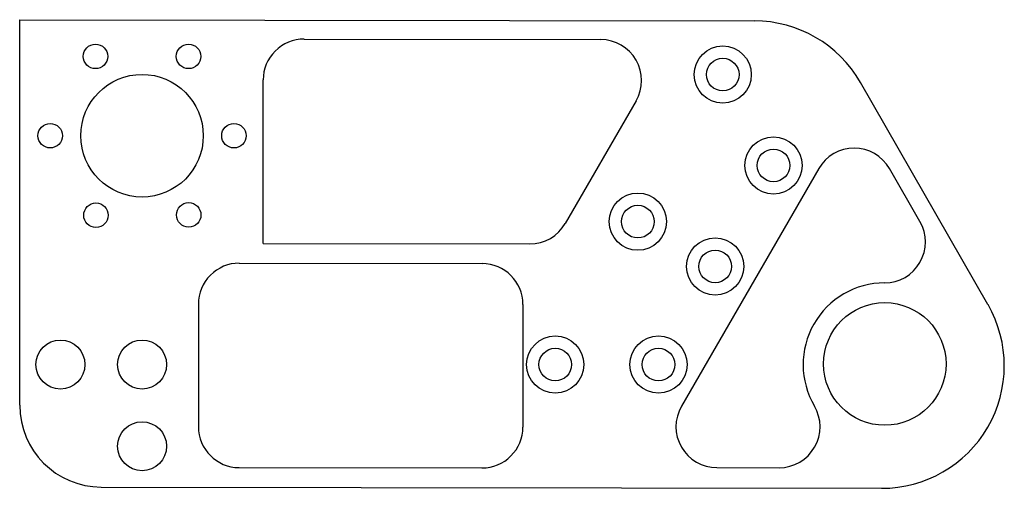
# Model space of a CAD drawing. Header units: millimetres. Extents: x 5426 to 5668, y 968 to 1083.
import ezdxf

# ---------------------------------------------------------------- set-up
doc = ezdxf.new("R2010")
doc.units = ezdxf.units.MM

msp = doc.modelspace()

# ---------------------------------------------------------------- linework, layer by layer
for p, q in [((5426.35, 988.28), (5426.35, 1082.63)), ((5426.35, 1082.63), (5606.29, 1082.34)), ((5495.99, 1077.88), (5568.68, 1077.76)), ((5485.98, 1027.89), (5485.98, 1067.88)), ((5663.51, 1012.94), (5632.25, 1067.29)), ((5577.32, 1062.75), (5559.99, 1032.78)), ((5622.07, 1046.22), (5588.44, 988.05)), ((5646.84, 1033.24), (5639.39, 1046.2)), ((5485.98, 1027.89), (5551.32, 1027.79)), ((5480.14, 1023.05), (5539.61, 1022.96)), ((5470.12, 1013.05), (5470.12, 983.05)), ((5549.6, 1012.96), (5549.6, 982.96)), ((5480.1, 973.05), (5539.58, 972.96)), ((5597.08, 973.04), (5612.37, 973.02)), ((5446.32, 968.29), (5637.46, 967.98))]:
    msp.add_line(p, q)
for centre, radius in [((5444.92, 1073.65), 3), ((5467.71, 1073.65), 3), ((5598.54, 1069.2), 7), ((5598.54, 1069.2), 4), ((5456.32, 1054.25), 15), ((5433.82, 1054.25), 3), ((5478.82, 1054.25), 3), ((5610.97, 1046.98), 7), ((5610.97, 1046.98), 4), ((5577.74, 1033.22), 7), ((5445.03, 1034.79), 3), ((5467.74, 1034.87), 3), ((5577.74, 1033.22), 4), ((5596.69, 1022.27), 7), ((5596.69, 1022.27), 4), ((5638.23, 998.4), 15), ((5436.32, 998.25), 6), ((5456.32, 998.25), 6), ((5557.52, 998.25), 7), ((5582.8, 998.25), 7), ((5557.52, 998.25), 4), ((5582.8, 998.25), 4), ((5456.32, 978.26), 6)]:
    msp.add_circle(centre, radius)
for centre, radius, start, end in [((5606.25, 1052.34), 30, 29.9027, 89.9081), ((5495.98, 1067.88), 10, 89.9081, 180), ((5568.66, 1067.76), 10, 329.9649, 89.9081), ((5630.72, 1041.21), 10, 29.9027, 149.9649), ((5551.33, 1037.79), 10, 269.9081, 329.9649), ((5638.18, 1028.25), 10, 270.1008, 29.9027), ((5480.12, 1013.05), 10, 89.9081, 180), ((5539.6, 1012.96), 10, 0, 89.9081), ((5638.23, 998.25), 20, 90.1008, 210.5146), ((5637.51, 997.98), 30, 269.9081, 29.9027), ((5446.35, 988.29), 20, 180, 269.9081), ((5597.09, 983.04), 10, 149.9649, 269.9081), ((5612.38, 983.02), 10, 269.9081, 30.5146), ((5480.12, 983.05), 10, 180, 269.9081), ((5539.6, 982.96), 10, 269.9081, 0)]:
    msp.add_arc(centre, radius, start, end)

doc.saveas('drawing.dxf')
